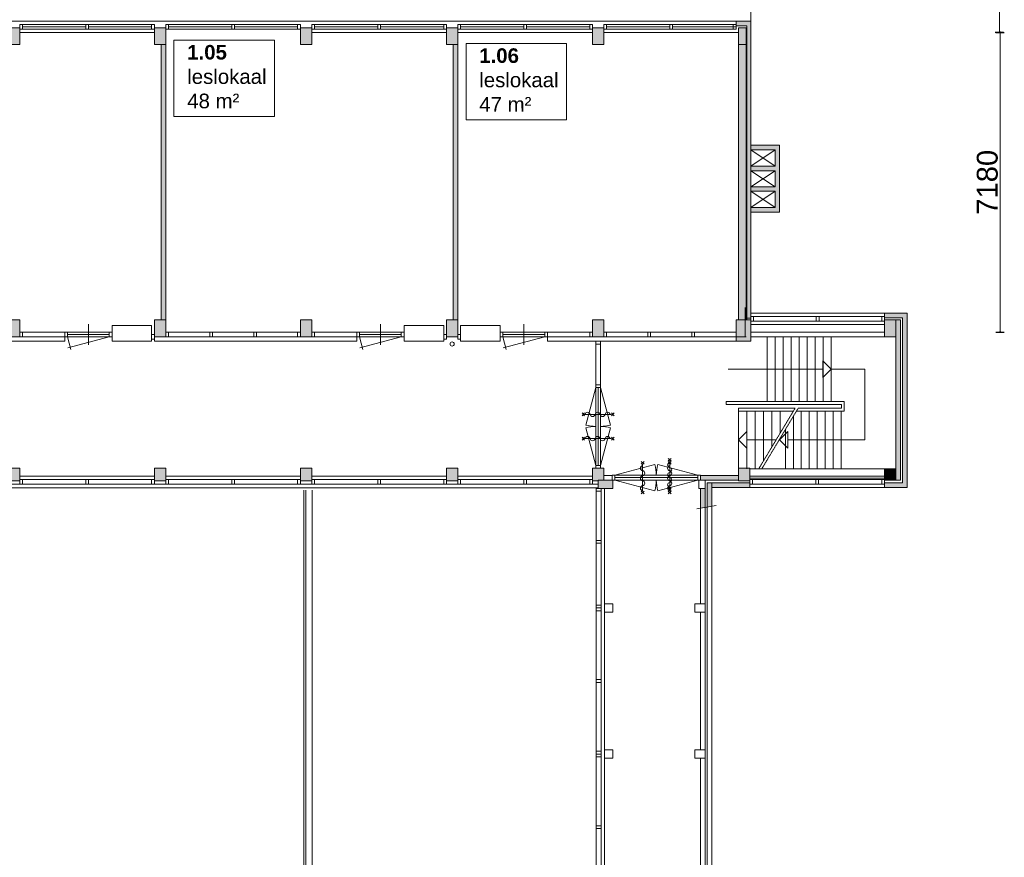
# Model space of a CAD drawing. Header units: millimetres. Extents: x 755778 to 1537169, y 90093 to 392038.
# Tile 75 of 134: x 954706 to 978307, y 339704 to 359773. Entities that reach past the tile are written whole.
import ezdxf

# ---------------------------------------------------------------- set-up
doc = ezdxf.new("R2010")
doc.units = ezdxf.units.MM
doc.linetypes.add('PHANTOM2', pattern=[1.25, 0.625, -0.125, 0.125, -0.125, 0.125, -0.125])
doc.layers.add('maatlijnen', color=7, linetype='Continuous')
doc.layers.add('NIV 1HB', color=7, linetype='Continuous')
doc.layers.add('RUIMTEnr', color=7, linetype='Continuous', lineweight=5)
doc.styles.get("Standard").update_dxf_attribs({"font": 'arial.ttf'})
doc.dimstyles.new('even', dxfattribs={"dimtxt": 500, "dimasz": 50, "dimexe": 100, "dimexo": 0, "dimgap": 50, "dimtad": 1, "dimdec": 0, "dimzin": 0, "dimdsep": 46, "dimtxsty": 'Standard', "dimblk": 'DOT', "dimcen": 1, "dimclrd": 7, "dimclre": 7, "dimclrt": 7, "dimadec": 0, "dimazin": 0, "dimtfac": 1, "dimtdec": 0, "dimtofl": 0, "dimtmove": 0, "dimatfit": 2, "dimldrblk": 'DOT', "dimfxl": 100, "dimfxlon": 1, "dimtolj": 1, "dimtzin": 0, "dimlwd": 5, "dimarcsym": 0})

# ---------------------------------------------------------------- blocks, each defined once
blk = doc.blocks.new('_Dot')
at = {"color": 0, "linetype": 'ByBlock', "lineweight": -2}
blk.add_line((-0.5, 0), (-1, 0), dxfattribs=at)
at = {"color": 0, "linetype": 'ByBlock', "const_width": 0.5}
blk.add_lwpolyline([(-0.25, 0, 1), (0.25, 0, 1)], format="xyb", close=True, dxfattribs=at)
blk = doc.blocks.new('*D135')
at = {"layer": 'Defpoints', "color": 0, "lineweight": 5, "transparency": 16777216}
for p in [(971575, 359468), (978207, 359468), (971575, 352288)]:
    blk.add_point(p, dxfattribs=at)
at = {"layer": 'maatlijnen', "color": 7, "lineweight": -2, "transparency": 16777216}
for p, q in [((978107, 359468), (978307, 359468)), ((978107, 352288), (978307, 352288))]:
    blk.add_line(p, q, dxfattribs=at)
at = {"layer": 'maatlijnen', "color": 7, "lineweight": 5, "transparency": 16777216}
blk.add_line((978207, 352338), (978207, 359418), dxfattribs=at)
at = {"layer": 'maatlijnen', "color": 7, "lineweight": 5, "transparency": 16777216, "xscale": 50, "yscale": 50, "zscale": 50}
for p, rotation in [((978207, 359468), 90), ((978207, 352288), 270)]:
    blk.add_blockref('_Dot', p, dxfattribs=dict(at, rotation=rotation))
at = {"layer": 'maatlijnen', "color": 7, "lineweight": 5, "transparency": 16777216, "insert": (977901, 355878), "char_height": 500, "attachment_point": 5, "rotation": 90}
blk.add_mtext('\\A1;7180', dxfattribs=at)
blk = doc.blocks.new('*D142')
at = {"layer": 'Defpoints', "color": 0, "lineweight": 5, "transparency": 16777216}
for p in [(972231, 380933), (978189, 380933), (978307, 359468)]:
    blk.add_point(p, dxfattribs=at)
at = {"layer": 'maatlijnen', "color": 7, "lineweight": -2, "transparency": 16777216}
for p, q in [((978089, 380933), (978289, 380933)), ((978289, 359468), (978089, 359468))]:
    blk.add_line(p, q, dxfattribs=at)
at = {"layer": 'maatlijnen', "color": 7, "lineweight": 5, "transparency": 16777216}
blk.add_line((978189, 359518), (978189, 380883), dxfattribs=at)
at = {"layer": 'maatlijnen', "color": 7, "lineweight": 5, "transparency": 16777216, "xscale": 50, "yscale": 50, "zscale": 50}
for p, rotation in [((978189, 380933), 90), ((978189, 359468), 270)]:
    blk.add_blockref('_Dot', p, dxfattribs=dict(at, rotation=rotation))
at = {"layer": 'maatlijnen', "color": 7, "lineweight": 5, "transparency": 16777216, "insert": (977884, 370201), "char_height": 500, "attachment_point": 5, "rotation": 90}
blk.add_mtext('\\A1;21465', dxfattribs=at)

msp = doc.modelspace()

# ---------------------------------------------------------------- hatches: boundary and pattern name
at = {"layer": 'NIV 1HB', "lineweight": 5}
for points in [[(972230.7, 359738.1), (971875.7, 359738.1), (971875.7, 359628.1), (972135.7, 359628.1), (972135.7, 359178.1), (972135.7, 352630.5), (972230.7, 352630.5), (972230.7, 352660.1)], [(972920.4, 356763.1), (972230.7, 356763.1), (972230.7, 356653.1), (972810.4, 356653.1), (972810.4, 356262.6), (972230.7, 356262.6), (972230.7, 356152.6), (972810.4, 356152.6), (972810.4, 355772.2), (972230.7, 355772.2), (972230.7, 355662.2), (972810.4, 355662.2), (972810.4, 355272.7), (972230.7, 355272.7), (972230.7, 355162.7), (972920.4, 355162.7)], [(975975.7, 352738.1), (975435.7, 352738.1), (975435.7, 352628.1), (975865.7, 352628.1), (975865.7, 348678.1), (975435.7, 348678.1), (975435.7, 348568.1), (975975.7, 348568.1)], [(972230.7, 352578.7), (972135.7, 352578.3), (972135.7, 352578.1), (972095.7, 352578.1), (972095.7, 352178.1), (971875.7, 352178.1), (971875.7, 352068.1), (971935.7, 352068.1), (972230.7, 352068.1)], [(972230.7, 352578.7), (972095.7, 352578.1), (972095.7, 352178.1), (972230.7, 352178.1)], [(971935.7, 348853.1), (971025.7, 348853.1), (971025.7, 348743.1), (971935.7, 348743.1)], [(971295.7, 348674.6), (971185.7, 348674.6), (971185.7, 348098.6), (971295.7, 348118)], [(972205.7, 348678.1), (971295.7, 348678.1), (971295.7, 348568.1), (972205.7, 348568.1)], [(971135.7, 348543.1), (971025.7, 348543.1), (971025.7, 348070.4), (971135.7, 348089.8)]]:
    msp.add_hatch(color=7, dxfattribs=at).paths.add_polyline_path(points)
at = {"layer": 'NIV 1HB', "lineweight": 5, "true_color": 0x555d61}
h = msp.add_hatch(color=251, dxfattribs=at)
h.paths.add_polyline_path([(922935.7, 359578.1), (923205.7, 359578.1), (923205.7, 359178.1), (922935.7, 359178.1)])
h.paths.add_polyline_path([(926435.7, 359578.1), (926705.7, 359578.1), (926705.7, 359178.1), (926435.7, 359178.1)])
h.paths.add_polyline_path([(929935.7, 359578.1), (930205.7, 359578.1), (930205.7, 359178.1), (929935.7, 359178.1)])
h.paths.add_polyline_path([(933435.7, 359578.1), (933705.7, 359578.1), (933705.7, 359178.1), (933435.7, 359178.1)])
h.paths.add_polyline_path([(940435.7, 359578.1), (940705.7, 359578.1), (940705.7, 359178.1), (940435.7, 359178.1)])
h.paths.add_polyline_path([(936935.7, 359578.1), (937205.7, 359578.1), (937205.7, 359178.1), (936935.7, 359178.1)])
h.paths.add_polyline_path([(943935.7, 359578.1), (944205.7, 359578.1), (944205.7, 359178.1), (943935.7, 359178.1)])
h.paths.add_polyline_path([(947435.7, 359578.1), (947705.7, 359578.1), (947705.7, 359178.1), (947435.7, 359178.1)])
h.paths.add_polyline_path([(950935.7, 359578.1), (951205.7, 359578.1), (951205.7, 359178.1), (950935.7, 359178.1)])
h.paths.add_polyline_path([(954435.7, 359578.1), (954705.7, 359578.1), (954705.7, 359178.1), (954435.7, 359178.1)])
h.paths.add_polyline_path([(957935.7, 359578.1), (958205.7, 359578.1), (958205.7, 359178.1), (957935.7, 359178.1)])
h.paths.add_polyline_path([(961435.7, 359578.1), (961705.7, 359578.1), (961705.7, 359178.1), (961435.7, 359178.1)])
h.paths.add_polyline_path([(964935.7, 359578.1), (965205.7, 359578.1), (965205.7, 359178.1), (964935.7, 359178.1)])
h.paths.add_polyline_path([(968435.7, 359578.1), (968705.7, 359578.1), (968705.7, 359178.1), (968435.7, 359178.1)])
h.paths.add_polyline_path([(971935.7, 359578.1), (972119.6, 359578.1), (972119.6, 359178.1), (971935.7, 359178.1)])
h.paths.add_polyline_path([(919725.7, 359578.1), (919995.7, 359578.1), (919995.7, 359178.1), (919725.7, 359178.1)])
h.paths.add_polyline_path([(918820.7, 359578.1), (919705.7, 359578.1), (919705.7, 359178.1), (918820.7, 359178.1)])
at = {"layer": 'NIV 1HB', "lineweight": 5}
h = msp.add_hatch(color=7, dxfattribs=at)
h.dxf.hatch_style = 1
h.paths.add_polyline_path([(958205.7, 359178.1), (958095.7, 359181.6), (958095.7, 352581.6), (958205.7, 352578.1)])
h = msp.add_hatch(color=7, dxfattribs=at)
h.dxf.hatch_style = 1
h.paths.add_polyline_path([(965205.7, 359178.1), (965095.7, 359178.1), (965095.7, 352578.1), (965205.7, 352578.1)])
h = msp.add_hatch(color=7, dxfattribs=at)
h.dxf.hatch_style = 1
h.paths.add_polyline_path([(972120.7, 359178.1), (971935.7, 359178.1), (971935.7, 352578.1), (972120.7, 352578.1)], flags=17)
at = {"layer": 'NIV 1HB', "lineweight": 5, "true_color": 0x555d61}
h = msp.add_hatch(color=251, dxfattribs=at)
h.paths.add_polyline_path([(947435.7, 348728.1), (947705.7, 348728.1), (947705.7, 349028.1), (947435.7, 349028.1)])
h.paths.add_polyline_path([(950935.7, 348728.1), (951205.7, 348728.1), (951205.7, 349028.1), (950935.7, 349028.1)])
h.paths.add_polyline_path([(947435.7, 352578.1), (947705.7, 352578.1), (947705.7, 352178.1), (947435.7, 352178.1)])
h.paths.add_polyline_path([(950935.7, 352578.1), (951205.7, 352578.1), (951205.7, 352178.1), (950935.7, 352178.1)])
h.paths.add_polyline_path([(954435.7, 348728.1), (954705.7, 348728.1), (954705.7, 349028.1), (954435.7, 349028.1)])
h.paths.add_polyline_path([(957935.7, 348728.1), (958205.7, 348728.1), (958205.7, 349028.1), (957935.7, 349028.1)])
h.paths.add_polyline_path([(961435.7, 348728.1), (961705.7, 348728.1), (961705.7, 349028.1), (961435.7, 349028.1)])
h.paths.add_polyline_path([(954435.7, 352578.1), (954705.7, 352578.1), (954705.7, 352178.1), (954435.7, 352178.1)])
h.paths.add_polyline_path([(957935.7, 352578.1), (958205.7, 352578.1), (958205.7, 352178.1), (957935.7, 352178.1)])
h.paths.add_polyline_path([(961435.7, 352578.1), (961705.7, 352578.1), (961705.7, 352178.1), (961435.7, 352178.1)])
h.paths.add_polyline_path([(964935.7, 348728.1), (965205.7, 348728.1), (965205.7, 349028.1), (964935.7, 349028.1)])
h.paths.add_polyline_path([(964935.7, 352578.1), (965205.7, 352578.1), (965205.7, 352178.1), (964935.7, 352178.1)])
for points in [[(968705.7, 352578.1), (968435.7, 352578.1), (968435.7, 352178.1), (968705.7, 352178.1), (968705.7, 352288.1)], [(972095.7, 352578.1), (971875.7, 352578.1), (971875.7, 352178.1), (972095.7, 352178.1)], [(975705.7, 352578.1), (975435.7, 352578.1), (975435.7, 352546.1), (975435.7, 352178.1), (975705.7, 352178.1)], [(968435.7, 348728.1), (968705.7, 348728.1), (968705.7, 349028.1), (968435.7, 349028.1)], [(972205.7, 349028.1), (971935.7, 349028.1), (971935.7, 348728.1), (972205.7, 348728.1)], [(975705.7, 349013.1), (975435.7, 349013.1), (975435.7, 348743.1), (975705.7, 348743.1)], [(968570.7, 348743.1), (968570.7, 348543.1), (968925.7, 348543.1), (968925.7, 348743.1)]]:
    msp.add_hatch(color=251, dxfattribs=at).paths.add_polyline_path(points)
at = {"layer": 'NIV 1HB', "lineweight": 5}
msp.add_hatch(color=7, dxfattribs=at).paths.add_polyline_path([(975815.7, 352578.1), (975705.7, 352578.1), (975705.7, 348743.1), (975815.7, 348743.1)], flags=17)

# ---------------------------------------------------------------- linework, layer by layer
at = {"layer": 'NIV 1HB', "color": 7, "lineweight": 5}
for p, q in [((972230.7, 359738.1), (972230.7, 380933.1)), ((919995.7, 359738.1), (971935.7, 359738.1)), ((972230.7, 359738.1), (971875.7, 359738.1)), ((971875.7, 359738.1), (971875.7, 359628.1)), ((972230.7, 352068.1), (972230.7, 359738.1)), ((954435.7, 359578.1), (954705.7, 359578.1)), ((954772.7, 359660.1), (954705.7, 359660.1)), ((954705.7, 359660.1), (954705.7, 359546.1)), ((954705.7, 359578.1), (954705.7, 359178.1)), ((954705.7, 359546.1), (954772.7, 359546.1)), ((954705.7, 359468.1), (957935.7, 359468.1)), ((954772.7, 359660.1), (954772.7, 359546.1)), ((956287.2, 359660.1), (954772.7, 359660.1)), ((956287.2, 359603.1), (954772.7, 359603.1)), ((956287.2, 359546.1), (954772.7, 359546.1)), ((956354.2, 359660.1), (956287.2, 359660.1)), ((956287.2, 359660.1), (956287.2, 359546.1)), ((956287.2, 359546.1), (956354.2, 359546.1)), ((956354.2, 359660.1), (956354.2, 359546.1)), ((957868.7, 359660.1), (956354.2, 359660.1)), ((957868.7, 359603.1), (956354.2, 359603.1)), ((957868.7, 359546.1), (956354.2, 359546.1)), ((957935.7, 359660.1), (957868.7, 359660.1)), ((957868.7, 359660.1), (957868.7, 359546.1)), ((957868.7, 359546.1), (957935.7, 359546.1)), ((957935.7, 359660.1), (957935.7, 359546.1)), ((957935.7, 359578.1), (958205.7, 359578.1)), ((957935.7, 359178.1), (957935.7, 359578.1)), ((958272.7, 359660.1), (958205.7, 359660.1)), ((958205.7, 359660.1), (958205.7, 359546.1)), ((958205.7, 359578.1), (958205.7, 359178.1)), ((958205.7, 359546.1), (958272.7, 359546.1)), ((958272.7, 359660.1), (958272.7, 359546.1)), ((959787.2, 359660.1), (958272.7, 359660.1)), ((959787.2, 359603.1), (958272.7, 359603.1)), ((959787.2, 359546.1), (958272.7, 359546.1)), ((959854.2, 359660.1), (959787.2, 359660.1)), ((959787.2, 359660.1), (959787.2, 359546.1)), ((959787.2, 359546.1), (959854.2, 359546.1)), ((959854.2, 359660.1), (959854.2, 359546.1)), ((961368.7, 359660.1), (959854.2, 359660.1)), ((961368.7, 359603.1), (959854.2, 359603.1)), ((961368.7, 359546.1), (959854.2, 359546.1)), ((961435.7, 359660.1), (961368.7, 359660.1)), ((961368.7, 359660.1), (961368.7, 359546.1)), ((961368.7, 359546.1), (961435.7, 359546.1)), ((961435.7, 359660.1), (961435.7, 359546.1)), ((961435.7, 359578.1), (961705.7, 359578.1)), ((961435.7, 359178.1), (961435.7, 359578.1)), ((961772.7, 359660.1), (961705.7, 359660.1)), ((961705.7, 359660.1), (961705.7, 359546.1)), ((961705.7, 359578.1), (961705.7, 359178.1)), ((961705.7, 359546.1), (961772.7, 359546.1)), ((961705.7, 359468.1), (964935.7, 359468.1)), ((961772.7, 359660.1), (961772.7, 359546.1)), ((963287.2, 359660.1), (961772.7, 359660.1)), ((963287.2, 359603.1), (961772.7, 359603.1)), ((963287.2, 359546.1), (961772.7, 359546.1)), ((963354.2, 359660.1), (963287.2, 359660.1)), ((963287.2, 359660.1), (963287.2, 359546.1)), ((963287.2, 359546.1), (963354.2, 359546.1)), ((963354.2, 359660.1), (963354.2, 359546.1)), ((964868.7, 359660.1), (963354.2, 359660.1)), ((964868.7, 359603.1), (963354.2, 359603.1)), ((964868.7, 359546.1), (963354.2, 359546.1)), ((964935.7, 359660.1), (964868.7, 359660.1)), ((964868.7, 359660.1), (964868.7, 359546.1)), ((964868.7, 359546.1), (964935.7, 359546.1)), ((964935.7, 359660.1), (964935.7, 359546.1)), ((964935.7, 359578.1), (965205.7, 359578.1)), ((964935.7, 359178.1), (964935.7, 359578.1)), ((965272.7, 359660.1), (965205.7, 359660.1)), ((965205.7, 359660.1), (965205.7, 359546.1)), ((965205.7, 359578.1), (965205.7, 359178.1)), ((965205.7, 359546.1), (965272.7, 359546.1)), ((965205.7, 359468.1), (968435.7, 359468.1)), ((965272.7, 359660.1), (965272.7, 359546.1)), ((966787.2, 359660.1), (965272.7, 359660.1)), ((966787.2, 359603.1), (965272.7, 359603.1)), ((966787.2, 359546.1), (965272.7, 359546.1)), ((966854.2, 359660.1), (966787.2, 359660.1)), ((966787.2, 359660.1), (966787.2, 359546.1)), ((966787.2, 359546.1), (966854.2, 359546.1)), ((966854.2, 359660.1), (966854.2, 359546.1)), ((968368.7, 359660.1), (966854.2, 359660.1)), ((968368.7, 359603.1), (966854.2, 359603.1)), ((968368.7, 359546.1), (966854.2, 359546.1)), ((968435.7, 359660.1), (968368.7, 359660.1)), ((968368.7, 359660.1), (968368.7, 359546.1)), ((968368.7, 359546.1), (968435.7, 359546.1)), ((968435.7, 359660.1), (968435.7, 359546.1)), ((968435.7, 359578.1), (968705.7, 359578.1)), ((968435.7, 359178.1), (968435.7, 359578.1)), ((968772.7, 359660.1), (968705.7, 359660.1)), ((968705.7, 359660.1), (968705.7, 359546.1)), ((968705.7, 359578.1), (968705.7, 359178.1)), ((968705.7, 359546.1), (968772.7, 359546.1)), ((968705.7, 359468.1), (971935.7, 359468.1)), ((968772.7, 359660.1), (968772.7, 359546.1)), ((970287.2, 359660.1), (968772.7, 359660.1)), ((970287.2, 359603.1), (968772.7, 359603.1)), ((970287.2, 359546.1), (968772.7, 359546.1)), ((970354.2, 359660.1), (970287.2, 359660.1)), ((970287.2, 359660.1), (970287.2, 359546.1)), ((970287.2, 359546.1), (970354.2, 359546.1)), ((970354.2, 359660.1), (970354.2, 359546.1)), ((971868.7, 359660.1), (970354.2, 359660.1)), ((971868.7, 359603.1), (970354.2, 359603.1)), ((971868.7, 359546.1), (970354.2, 359546.1)), ((971875.7, 359660.1), (971808.7, 359660.1)), ((971808.7, 359660.1), (971808.7, 359546.1)), ((971808.7, 359546.1), (971875.7, 359546.1)), ((971875.7, 359660.1), (971875.7, 359546.1)), ((971875.7, 359628.1), (972135.7, 359628.1)), ((971935.7, 359578.1), (972119.6, 359578.1)), ((971935.7, 359178.1), (971935.7, 359578.1)), ((972119.6, 359578.1), (972119.6, 359178.1)), ((972135.7, 359628.1), (972135.7, 359178.1)), ((954705.7, 359178.1), (954435.7, 359178.1)), ((958205.7, 359178.1), (957935.7, 359178.1)), ((958095.7, 359178.1), (958095.7, 352578.1)), ((958205.7, 359178.1), (958095.7, 359178.1)), ((958205.7, 352578.1), (958205.7, 359178.1)), ((961705.7, 359178.1), (961435.7, 359178.1)), ((965205.7, 359178.1), (964935.7, 359178.1)), ((965095.7, 359178.1), (965095.7, 352578.1)), ((965205.7, 359178.1), (965095.7, 359178.1)), ((965205.7, 352578.1), (965205.7, 359178.1)), ((968705.7, 359178.1), (968435.7, 359178.1)), ((972119.6, 359178.1), (971935.7, 359178.1)), ((972135.7, 359178.1), (971935.7, 359178.1)), ((971935.7, 359178.1), (971935.7, 352578.1)), ((972120.7, 359178.1), (972120.7, 352578.1)), ((972135.7, 352578.1), (972135.7, 359178.1)), ((972230.7, 356653.1), (972230.7, 356763.1)), ((972230.7, 356763.1), (972920.4, 356763.1)), ((972810.4, 356653.1), (972230.7, 356262.6)), ((972230.7, 356653.1), (972810.4, 356262.6)), ((972810.4, 356653.1), (972230.7, 356653.1)), ((972810.4, 356262.6), (972810.4, 356653.1)), ((972920.4, 356763.1), (972920.4, 355162.7)), ((972230.7, 356152.6), (972230.7, 356262.6)), ((972230.7, 356262.6), (972810.4, 356262.6)), ((972810.4, 356152.6), (972230.7, 355772.2)), ((972230.7, 356152.6), (972810.4, 355772.2)), ((972810.4, 356152.6), (972230.7, 356152.6)), ((972810.4, 355772.2), (972810.4, 356152.6)), ((972230.7, 355662.2), (972230.7, 355772.2)), ((972230.7, 355772.2), (972810.4, 355772.2)), ((972810.4, 355662.2), (972230.7, 355272.7)), ((972230.7, 355662.2), (972810.4, 355272.7)), ((972810.4, 355662.2), (972230.7, 355662.2)), ((972810.4, 355272.7), (972810.4, 355662.2)), ((972230.7, 355162.7), (972230.7, 355272.7)), ((972230.7, 355272.7), (972810.4, 355272.7)), ((972920.4, 355162.7), (972230.7, 355162.7)), ((972095.7, 352878.1), (972095.7, 352178.1)), ((972230.7, 352622.5), (972095.7, 352622.5)), ((975435.7, 352738.1), (972230.7, 352738.1)), ((972297.7, 352660.1), (972230.7, 352660.1)), ((972230.7, 352660.1), (972230.7, 352546.1)), ((972297.7, 352660.1), (972297.7, 352546.1)), ((973799.7, 352660.1), (972297.7, 352660.1)), ((973866.7, 352660.1), (973799.7, 352660.1)), ((973799.7, 352660.1), (973799.7, 352546.1)), ((973866.7, 352660.1), (973866.7, 352546.1)), ((975368.7, 352660.1), (973866.7, 352660.1)), ((975435.7, 352660.1), (975368.7, 352660.1)), ((975368.7, 352660.1), (975368.7, 352546.1)), ((975435.7, 352628.1), (975435.7, 352738.1)), ((975435.7, 352738.1), (975975.7, 352738.1)), ((975435.7, 352660.1), (975435.7, 352546.1)), ((975865.7, 352628.1), (975435.7, 352628.1)), ((975865.7, 348678.1), (975865.7, 352628.1)), ((975975.7, 352378.1), (975975.7, 352738.1)), ((975975.7, 352738.1), (975975.7, 348568.1)), ((954435.7, 352578.1), (954705.7, 352578.1)), ((954435.7, 352578.1), (954705.7, 352578.1)), ((954705.7, 352578.1), (954705.7, 352178.1)), ((954705.7, 352578.1), (954705.7, 352178.1)), ((956351.7, 351981.1), (956351.7, 352481.1)), ((956918.7, 352068.1), (956918.7, 352448.1)), ((956918.7, 352448.1), (957868.7, 352448.1)), ((957868.7, 352448.1), (957868.7, 352068.1)), ((957935.7, 352578.1), (958205.7, 352578.1)), ((957935.7, 352178.1), (957935.7, 352578.1)), ((957935.7, 352178.1), (957935.7, 352578.1)), ((957935.7, 352578.1), (958205.7, 352578.1)), ((958095.7, 352578.1), (958205.7, 352578.1)), ((958205.7, 352578.1), (958205.7, 352178.1)), ((958205.7, 352578.1), (958205.7, 352178.1)), ((961435.7, 352578.1), (961705.7, 352578.1)), ((961435.7, 352178.1), (961435.7, 352578.1)), ((961435.7, 352178.1), (961435.7, 352578.1)), ((961435.7, 352578.1), (961705.7, 352578.1)), ((961705.7, 352578.1), (961705.7, 352178.1)), ((961705.7, 352578.1), (961705.7, 352178.1)), ((963351.7, 351981.1), (963351.7, 352481.1)), ((963918.7, 352068.1), (963918.7, 352448.1)), ((963918.7, 352448.1), (964868.7, 352448.1)), ((964868.7, 352448.1), (964868.7, 352068.1)), ((964935.7, 352578.1), (965205.7, 352578.1)), ((964935.7, 352178.1), (964935.7, 352578.1)), ((964935.7, 352178.1), (964935.7, 352578.1)), ((964935.7, 352578.1), (965205.7, 352578.1)), ((965095.7, 352578.1), (965205.7, 352578.1)), ((965205.7, 352578.1), (965205.7, 352178.1)), ((965205.7, 352578.1), (965205.7, 352178.1)), ((966222.7, 352448.1), (965272.7, 352448.1)), ((965272.7, 352448.1), (965272.7, 352068.1)), ((966222.7, 352068.1), (966222.7, 352448.1)), ((966789.7, 351981.1), (966789.7, 352481.1)), ((968435.7, 352578.1), (968705.7, 352578.1)), ((968435.7, 352178.1), (968435.7, 352578.1)), ((968705.7, 352578.1), (968435.7, 352578.1)), ((968435.7, 352578.1), (968435.7, 352178.1)), ((968705.7, 352578.1), (968705.7, 352178.1)), ((968705.7, 352178.1), (968705.7, 352578.1)), ((971875.7, 352578.1), (972095.7, 352578.1)), ((971875.7, 352178.1), (971875.7, 352578.1)), ((971935.7, 352578.1), (972135.7, 352578.1)), ((972230.7, 352578.7), (972095.7, 352578.1)), ((972095.7, 352578.1), (972095.7, 352178.1)), ((972230.7, 352546.1), (972297.7, 352546.1)), ((975435.7, 352468.1), (972230.7, 352468.1)), ((972297.7, 352546.1), (973799.7, 352546.1)), ((973799.7, 352546.1), (973866.7, 352546.1)), ((973866.7, 352546.1), (975368.7, 352546.1)), ((975368.7, 352546.1), (975435.7, 352546.1)), ((975435.7, 352178.1), (975435.7, 352578.1)), ((975435.7, 352578.1), (975705.7, 352578.1)), ((975815.7, 352578.1), (975705.7, 352578.1)), ((975705.7, 352578.1), (975705.7, 348743.1)), ((975705.7, 352578.1), (975705.7, 352178.1)), ((975815.7, 348743.1), (975815.7, 352578.1)), ((954705.7, 352178.1), (954435.7, 352178.1)), ((954705.7, 352178.1), (954435.7, 352178.1)), ((954772.7, 352288.1), (954705.7, 352288.1)), ((954705.7, 352288.1), (954705.7, 352174.1)), ((954705.7, 352174.1), (954772.7, 352174.1)), ((954772.7, 352288.1), (954772.7, 352174.1)), ((954772.7, 352288.1), (955784.7, 352288.1)), ((954772.7, 352174.1), (955784.7, 352174.1)), ((955784.7, 352068.1), (955784.7, 352288.1)), ((955851.7, 352288.1), (955784.7, 352288.1)), ((955784.7, 352288.1), (955784.7, 352174.1)), ((955784.7, 352174.1), (955851.7, 352174.1)), ((955851.7, 352288.1), (955851.7, 352174.1)), ((956851.7, 352288.1), (955851.7, 352288.1)), ((956851.7, 352231.1), (955851.7, 352231.1)), ((955851.7, 352174.1), (955932, 351874.2)), ((956851.7, 352174.1), (955851.7, 352174.1)), ((956851.7, 352174.1), (955858.7, 351908)), ((956918.7, 352288.1), (956851.7, 352288.1)), ((956851.7, 352288.1), (956851.7, 352174.1)), ((956851.7, 352174.1), (956918.7, 352174.1)), ((956918.7, 352288.1), (956918.7, 352174.1)), ((957935.7, 352232.1), (957868.7, 352232.1)), ((957868.7, 352232.1), (957868.7, 352118.1)), ((957935.7, 352232.1), (957935.7, 352118.1)), ((957935.7, 352178.1), (957935.7, 352068.1)), ((958205.7, 352178.1), (957935.7, 352178.1)), ((958205.7, 352178.1), (957935.7, 352178.1)), ((958205.7, 352178.1), (957935.7, 352178.1)), ((958205.7, 352288.1), (958205.7, 352178.1)), ((958272.7, 352288.1), (958205.7, 352288.1)), ((958205.7, 352174.1), (958205.7, 352288.1)), ((958205.7, 352174.1), (958272.7, 352174.1)), ((958272.7, 352174.1), (958272.7, 352288.1)), ((958272.7, 352288.1), (959260.7, 352288.1)), ((958272.7, 352174.1), (959260.7, 352174.1)), ((959327.7, 352288.1), (959260.7, 352288.1)), ((959260.7, 352174.1), (959260.7, 352288.1)), ((959260.7, 352174.1), (959327.7, 352174.1)), ((959327.7, 352174.1), (959327.7, 352288.1)), ((959327.7, 352288.1), (960314.7, 352288.1)), ((959327.7, 352174.1), (960314.7, 352174.1)), ((960381.7, 352288.1), (960314.7, 352288.1)), ((960314.7, 352174.1), (960314.7, 352288.1)), ((960314.7, 352174.1), (960381.7, 352174.1)), ((960381.7, 352174.1), (960381.7, 352288.1)), ((960381.7, 352288.1), (961368.7, 352288.1)), ((960381.7, 352174.1), (961368.7, 352174.1)), ((961435.7, 352288.1), (961368.7, 352288.1)), ((961368.7, 352174.1), (961368.7, 352288.1)), ((961368.7, 352174.1), (961435.7, 352174.1)), ((961435.7, 352174.1), (961435.7, 352288.1)), ((961705.7, 352178.1), (961435.7, 352178.1)), ((961705.7, 352178.1), (961435.7, 352178.1)), ((961772.7, 352288.1), (961705.7, 352288.1)), ((961705.7, 352288.1), (961705.7, 352174.1)), ((961705.7, 352174.1), (961772.7, 352174.1)), ((961772.7, 352288.1), (961772.7, 352174.1)), ((961772.7, 352288.1), (962784.7, 352288.1)), ((961772.7, 352174.1), (962784.7, 352174.1)), ((962784.7, 352068.1), (962784.7, 352288.1)), ((962851.7, 352288.1), (962784.7, 352288.1)), ((962784.7, 352288.1), (962784.7, 352174.1)), ((962784.7, 352174.1), (962851.7, 352174.1)), ((962851.7, 352288.1), (962851.7, 352174.1)), ((963851.7, 352288.1), (962851.7, 352288.1)), ((963851.7, 352231.1), (962851.7, 352231.1)), ((962851.7, 352174.1), (962932, 351874.2)), ((963851.7, 352174.1), (962851.7, 352174.1)), ((963851.7, 352174.1), (962858.7, 351908)), ((963918.7, 352288.1), (963851.7, 352288.1)), ((963851.7, 352288.1), (963851.7, 352174.1)), ((963851.7, 352174.1), (963918.7, 352174.1)), ((963918.7, 352288.1), (963918.7, 352174.1)), ((964935.7, 352232.1), (964868.7, 352232.1)), ((964868.7, 352232.1), (964868.7, 352118.1)), ((964935.7, 352232.1), (964935.7, 352118.1)), ((965205.7, 352178.1), (964935.7, 352178.1)), ((965205.7, 352178.1), (964935.7, 352178.1)), ((965205.7, 352232.1), (965272.7, 352232.1)), ((965205.7, 352232.1), (965205.7, 352118.1)), ((965272.7, 352232.1), (965272.7, 352118.1)), ((966222.7, 352288.1), (966289.7, 352288.1)), ((966222.7, 352288.1), (966222.7, 352174.1)), ((966289.7, 352174.1), (966222.7, 352174.1)), ((966289.7, 352288.1), (966289.7, 352174.1)), ((966289.7, 352288.1), (967289.7, 352288.1)), ((966289.7, 352231.1), (967289.7, 352231.1)), ((966289.7, 352174.1), (966370, 351874.2)), ((966289.7, 352174.1), (967289.7, 352174.1)), ((967289.7, 352174.1), (966296.7, 351908)), ((967289.7, 352288.1), (967356.7, 352288.1)), ((967289.7, 352288.1), (967289.7, 352174.1)), ((967356.7, 352174.1), (967289.7, 352174.1)), ((967356.7, 352288.1), (967356.7, 352174.1)), ((968368.7, 352288.1), (967356.7, 352288.1)), ((967356.7, 352174.1), (967356.7, 352068.1)), ((968368.7, 352174.1), (967356.7, 352174.1)), ((968368.7, 352288.1), (968435.7, 352288.1)), ((968368.7, 352288.1), (968368.7, 352174.1)), ((968435.7, 352174.1), (968368.7, 352174.1)), ((968435.7, 352288.1), (968435.7, 352174.1)), ((968705.7, 352178.1), (968435.7, 352178.1)), ((968435.7, 352178.1), (968705.7, 352178.1)), ((968705.7, 352288.1), (968772.7, 352288.1)), ((968705.7, 352174.1), (968705.7, 352288.1)), ((968772.7, 352174.1), (968705.7, 352174.1)), ((968772.7, 352174.1), (968772.7, 352288.1)), ((969759.7, 352288.1), (968772.7, 352288.1)), ((969759.7, 352174.1), (968772.7, 352174.1)), ((969759.7, 352288.1), (969826.7, 352288.1)), ((969759.7, 352174.1), (969759.7, 352288.1)), ((969826.7, 352174.1), (969759.7, 352174.1)), ((969826.7, 352174.1), (969826.7, 352288.1)), ((970813.7, 352288.1), (969826.7, 352288.1)), ((970813.7, 352174.1), (969826.7, 352174.1)), ((970813.7, 352288.1), (970880.7, 352288.1)), ((970813.7, 352174.1), (970813.7, 352288.1)), ((970880.7, 352174.1), (970813.7, 352174.1)), ((970880.7, 352174.1), (970880.7, 352288.1)), ((971868.7, 352288.1), (970880.7, 352288.1)), ((971868.7, 352174.1), (970880.7, 352174.1)), ((972095.7, 352178.1), (971875.7, 352178.1)), ((972120.7, 352178.1), (971875.7, 352178.1)), ((971875.7, 352178.1), (971875.7, 352068.1)), ((975435.7, 352287.9), (972230.7, 352287.9)), ((972230.7, 352287.9), (972230.7, 352178.1)), ((972230.7, 352178.1), (975435.7, 352178.1)), ((972621, 350623.1), (972621, 352178.1)), ((972812.6, 350623.1), (972812.6, 352178.1)), ((973004.1, 350623.1), (973004.1, 352178.1)), ((973195.7, 350623.1), (973195.7, 352178.1)), ((973387.2, 350623.1), (973387.2, 352178.1)), ((973578.8, 350623.1), (973578.8, 352178.1)), ((973770.4, 350623.1), (973770.4, 352178.1)), ((973961.9, 350623.1), (973961.9, 352178.1)), ((974153, 350623.1), (974153, 352178.1)), ((975435.7, 352178.1), (975435.7, 352287.9)), ((975705.7, 352178.1), (975435.7, 352178.1)), ((950935.7, 352068.1), (955784.7, 352068.1)), ((957868.7, 352068.1), (956918.7, 352068.1)), ((957868.7, 352118.1), (957935.7, 352118.1)), ((957935.7, 352068.1), (962784.7, 352068.1)), ((964868.7, 352068.1), (963918.7, 352068.1)), ((964868.7, 352118.1), (964935.7, 352118.1)), ((965272.7, 352118.1), (965205.7, 352118.1)), ((965272.7, 352068.1), (966222.7, 352068.1)), ((967356.7, 352068.1), (971935.7, 352068.1)), ((968513.7, 352068.1), (968513.7, 352001.1)), ((968627.7, 352068.1), (968513.7, 352068.1)), ((968627.7, 352001.1), (968513.7, 352001.1)), ((968513.7, 352001.1), (968513.7, 351013.1)), ((968627.7, 352001.1), (968627.7, 352068.1)), ((968627.7, 352001.1), (968627.7, 351013.1)), ((971875.7, 352068.1), (972230.7, 352068.1)), ((973953, 351200.6), (973953, 351600.6)), ((973953, 351600.6), (974153, 351400.6)), ((971690.8, 351400.6), (973953, 351400.6)), ((974153, 351400.6), (973953, 351200.6)), ((974153, 351400.6), (974963.2, 351400.6)), ((974963.2, 351400.6), (974963.2, 349703.1)), ((968513.7, 350961.1), (968272.2, 350059.9)), ((968513.7, 351028.1), (968513.7, 350961.1)), ((968627.7, 351028.1), (968513.7, 351028.1)), ((968627.7, 350961.1), (968513.7, 350961.1)), ((968513.7, 350961.1), (968513.7, 349095.1)), ((968570.7, 350961.1), (968570.7, 349095.1)), ((968627.7, 350961.1), (968627.7, 351028.1)), ((968627.7, 350961.1), (968627.7, 349095.1)), ((968627.7, 350961.1), (968869.2, 350059.9)), ((974471.6, 350623.1), (971640.8, 350623.1)), ((971640.8, 350623.1), (971640.8, 350553.1)), ((971640.8, 350553.1), (974401.6, 350553.1)), ((974401.6, 350553.1), (974401.6, 350463.1)), ((974471.6, 350393.1), (974471.6, 350623.1)), ((968186.7, 350279.5), (968246.7, 350351.5)), ((968186.7, 350351.5), (968246.7, 350279.5)), ((968246.7, 350315.5), (968894.7, 350315.5)), ((968954.7, 350351.5), (968894.7, 350279.5)), ((968954.7, 350279.5), (968894.7, 350351.5)), ((973292.4, 350463.1), (971937, 350463.1)), ((971937, 350463.1), (971937, 350393.1)), ((971937, 349013.1), (971937, 350393.1)), ((971937, 350393.1), (973250.3, 350393.1)), ((972137, 349013.1), (972137, 350393.1)), ((972337, 349013.1), (972337, 350393.1)), ((972537, 349207.1), (972537, 350393.1)), ((972737, 349539.7), (972737, 350393.1)), ((972937, 349872.2), (972937, 350393.1)), ((973249.8, 349013.1), (973249.8, 350270)), ((973323.8, 350393.1), (974471.6, 350393.1)), ((974401.6, 350463.1), (973365.9, 350463.1)), ((973441.4, 349013.1), (973441.4, 350393.1)), ((973632.9, 349013.1), (973632.9, 350393.1)), ((973824.5, 349013.1), (973824.5, 350393.1)), ((974016.1, 349013.1), (974016.1, 350393.1)), ((974207.6, 349013.1), (974207.6, 350393.1)), ((974399.2, 349013.1), (974399.2, 350393.1)), ((968186.7, 349701.1), (968246.7, 349773.1)), ((968186.7, 349773.1), (968246.7, 349701.1)), ((968513.7, 349095.1), (968272.2, 349996.3)), ((968627.7, 349095.1), (968869.2, 349996.3)), ((968954.7, 349773.1), (968894.7, 349701.1)), ((968954.7, 349701.1), (968894.7, 349773.1)), ((971937, 349703.1), (972137, 349903.1)), ((972137, 349903.1), (972137, 349503.1)), ((972921.9, 349703.1), (973121.9, 349903.1)), ((973058.3, 349013.1), (973058.3, 349951.5)), ((973121.9, 349903.1), (973121.9, 349503.1)), ((968246.7, 349737.1), (968894.7, 349737.1)), ((972137, 349503.1), (971937, 349703.1)), ((972137, 349703.1), (972835.3, 349703.1)), ((973121.9, 349503.1), (972921.9, 349703.1)), ((974963.2, 349703.1), (973121.9, 349703.1)), ((968513.7, 349095.1), (968513.7, 349028.1)), ((968627.7, 349095.1), (968513.7, 349095.1)), ((968627.7, 349028.1), (968627.7, 349095.1)), ((968972.7, 348857.1), (969931.9, 349114.1)), ((969599.8, 349184.1), (969671.8, 349124.1)), ((969671.8, 349184.1), (969599.8, 349124.1)), ((969635.8, 348476.1), (969635.8, 349124.1)), ((970958.7, 348857.1), (969999.5, 349114.1)), ((970250.3, 349262.1), (970322.3, 349202.1)), ((970322.3, 349262.1), (970250.3, 349202.1)), ((970250.3, 349184.1), (970322.3, 349124.1)), ((970322.3, 349184.1), (970250.3, 349124.1)), ((970286.3, 348554.1), (970286.3, 349202.1)), ((970286.3, 348476.1), (970286.3, 349124.1)), ((954705.7, 349028.1), (954435.7, 349028.1)), ((954705.7, 348728.1), (954705.7, 349028.1)), ((954705.7, 348838.1), (957935.7, 348838.1)), ((958205.7, 349028.1), (957935.7, 349028.1)), ((957935.7, 349028.1), (957935.7, 348728.1)), ((958205.7, 348728.1), (958205.7, 349028.1)), ((958205.7, 348838.1), (961435.7, 348838.1)), ((961705.7, 349028.1), (961435.7, 349028.1)), ((961435.7, 349028.1), (961435.7, 348728.1)), ((961705.7, 348728.1), (961705.7, 349028.1)), ((961705.7, 348838.1), (964935.7, 348838.1)), ((965205.7, 349028.1), (964935.7, 349028.1)), ((964935.7, 349028.1), (964935.7, 348728.1)), ((965205.7, 348728.1), (965205.7, 349028.1)), ((965205.7, 348838.1), (968435.7, 348838.1)), ((968705.7, 349028.1), (968435.7, 349028.1)), ((968435.7, 349028.1), (968435.7, 348728.1)), ((968627.7, 349028.1), (968513.7, 349028.1)), ((968705.7, 348743.1), (968705.7, 349028.1)), ((968705.7, 348743.1), (968705.7, 348853.1)), ((968705.7, 348853.1), (968905.7, 348853.1)), ((968972.7, 348857.1), (968905.7, 348857.1)), ((968905.7, 348857.1), (968905.7, 348743.1)), ((968905.7, 348853.1), (968905.7, 348743.1)), ((968972.7, 348857.1), (968972.7, 348743.1)), ((970958.7, 348857.1), (968972.7, 348857.1)), ((971025.7, 348857.1), (970958.7, 348857.1)), ((970958.7, 348857.1), (970958.7, 348743.1)), ((971025.7, 348857.1), (971025.7, 348743.1)), ((971025.7, 348743.1), (971025.7, 348853.1)), ((971025.7, 348853.1), (971935.7, 348853.1)), ((972205.7, 349028.1), (971935.7, 349028.1)), ((971935.7, 349028.1), (971935.7, 348728.1)), ((972205.7, 349028.1), (971935.7, 349028.1)), ((971935.7, 349028.1), (971935.7, 348728.1)), ((971935.7, 348853.1), (971935.7, 348743.1)), ((972205.7, 348728.1), (972205.7, 349028.1)), ((972205.7, 348728.1), (972205.7, 349028.1)), ((975435.7, 349013.1), (972205.7, 349013.1)), ((972205.7, 348838.1), (975435.7, 348838.1)), ((975435.7, 348743.1), (975435.7, 349013.1)), ((975435.7, 349013.1), (975705.7, 349013.1)), ((975705.7, 349013.1), (975705.7, 348743.1)), ((968570.7, 348646.1), (919995.7, 348646.1)), ((954435.7, 348728.1), (954705.7, 348728.1)), ((954772.7, 348760.1), (954705.7, 348760.1)), ((954705.7, 348760.1), (954705.7, 348646.1)), ((954705.7, 348646.1), (954772.7, 348646.1)), ((954772.7, 348760.1), (954772.7, 348646.1)), ((956287.2, 348760.1), (954772.7, 348760.1)), ((956354.2, 348760.1), (956287.2, 348760.1)), ((956287.2, 348760.1), (956287.2, 348646.1)), ((956287.2, 348646.1), (956354.2, 348646.1)), ((956354.2, 348760.1), (956354.2, 348646.1)), ((957868.7, 348760.1), (956354.2, 348760.1)), ((957935.7, 348760.1), (957868.7, 348760.1)), ((957868.7, 348760.1), (957868.7, 348646.1)), ((957868.7, 348646.1), (957935.7, 348646.1)), ((957935.7, 348760.1), (957935.7, 348646.1)), ((957935.7, 348728.1), (958205.7, 348728.1)), ((958272.7, 348760.1), (958205.7, 348760.1)), ((958205.7, 348760.1), (958205.7, 348646.1)), ((958205.7, 348646.1), (958272.7, 348646.1)), ((958272.7, 348760.1), (958272.7, 348646.1)), ((959787.2, 348760.1), (958272.7, 348760.1)), ((959854.2, 348760.1), (959787.2, 348760.1)), ((959787.2, 348760.1), (959787.2, 348646.1)), ((959787.2, 348646.1), (959854.2, 348646.1)), ((959854.2, 348760.1), (959854.2, 348646.1)), ((961368.7, 348760.1), (959854.2, 348760.1)), ((961435.7, 348760.1), (961368.7, 348760.1)), ((961368.7, 348760.1), (961368.7, 348646.1)), ((961368.7, 348646.1), (961435.7, 348646.1)), ((961435.7, 348760.1), (961435.7, 348646.1)), ((961435.7, 348728.1), (961705.7, 348728.1)), ((961772.7, 348760.1), (961705.7, 348760.1)), ((961705.7, 348760.1), (961705.7, 348646.1)), ((961705.7, 348646.1), (961772.7, 348646.1)), ((961772.7, 348760.1), (961772.7, 348646.1)), ((963287.2, 348760.1), (961772.7, 348760.1)), ((963287.2, 348646.1), (961772.7, 348646.1)), ((963354.2, 348760.1), (963287.2, 348760.1)), ((963287.2, 348760.1), (963287.2, 348646.1)), ((963287.2, 348646.1), (963354.2, 348646.1)), ((963354.2, 348760.1), (963354.2, 348646.1)), ((964868.7, 348760.1), (963354.2, 348760.1)), ((964868.7, 348646.1), (963354.2, 348646.1)), ((964935.7, 348760.1), (964868.7, 348760.1)), ((964868.7, 348760.1), (964868.7, 348646.1)), ((964868.7, 348646.1), (964935.7, 348646.1)), ((964935.7, 348760.1), (964935.7, 348646.1)), ((964935.7, 348728.1), (965205.7, 348728.1)), ((965272.7, 348760.1), (965205.7, 348760.1)), ((965205.7, 348760.1), (965205.7, 348646.1)), ((965205.7, 348646.1), (965272.7, 348646.1)), ((965272.7, 348760.1), (965272.7, 348646.1)), ((966787.2, 348760.1), (965272.7, 348760.1)), ((966787.2, 348646.1), (965272.7, 348646.1)), ((966854.2, 348760.1), (966787.2, 348760.1)), ((966787.2, 348760.1), (966787.2, 348646.1)), ((966787.2, 348646.1), (966854.2, 348646.1)), ((966854.2, 348760.1), (966854.2, 348646.1)), ((968368.7, 348760.1), (966854.2, 348760.1)), ((968368.7, 348646.1), (966854.2, 348646.1)), ((968435.7, 348760.1), (968368.7, 348760.1)), ((968368.7, 348760.1), (968368.7, 348646.1)), ((968368.7, 348646.1), (968435.7, 348646.1)), ((968435.7, 348760.1), (968435.7, 348646.1)), ((968435.7, 348728.1), (968570.7, 348728.1)), ((968570.7, 348743.1), (968570.7, 348543.1)), ((968925.7, 348743.1), (968570.7, 348743.1)), ((968570.7, 348743.1), (968570.7, 348543.1)), ((968925.7, 348743.1), (968570.7, 348743.1)), ((968905.7, 348743.1), (968705.7, 348743.1)), ((968905.7, 348743.1), (968972.7, 348743.1)), ((968925.7, 348543.1), (968925.7, 348743.1)), ((968925.7, 348543.1), (968925.7, 348743.1)), ((970958.7, 348800.1), (968972.7, 348800.1)), ((970958.7, 348743.1), (968972.7, 348743.1)), ((968972.7, 348743.1), (969931.9, 348486.1)), ((970958.7, 348743.1), (969999.5, 348486.1)), ((970958.7, 348743.1), (971025.7, 348743.1)), ((970985.7, 348743.1), (970985.7, 348543.1)), ((971135.6, 348743.1), (970985.7, 348743.1)), ((971935.7, 348743.1), (971025.7, 348743.1)), ((971135.6, 348543.1), (971135.6, 348743.1)), ((971185.7, 348098.6), (971185.7, 348674.6)), ((971185.7, 348674.6), (971295.7, 348674.6)), ((971295.7, 348568.1), (971295.7, 348678.1)), ((971295.7, 348678.1), (972205.7, 348678.1)), ((971295.7, 348674.6), (971295.7, 348118)), ((971935.7, 348728.1), (972205.7, 348728.1)), ((971935.7, 348728.1), (972205.7, 348728.1)), ((975435.7, 348791), (972205.7, 348791)), ((972272.7, 348760.1), (972205.7, 348760.1)), ((972205.7, 348760.1), (972205.7, 348646.1)), ((972205.7, 348678.1), (972205.7, 348568.1)), ((972205.7, 348646.1), (972272.7, 348646.1)), ((972205.7, 348646.1), (972205.7, 348568.1)), ((972272.7, 348760.1), (972272.7, 348646.1)), ((973787.2, 348760.1), (972272.7, 348760.1)), ((973787.2, 348646.1), (972272.7, 348646.1)), ((973854.2, 348760.1), (973787.2, 348760.1)), ((973787.2, 348760.1), (973787.2, 348646.1)), ((973787.2, 348646.1), (973854.2, 348646.1)), ((973854.2, 348760.1), (973854.2, 348646.1)), ((975368.7, 348760.1), (973854.2, 348760.1)), ((975368.7, 348646.1), (973854.2, 348646.1)), ((975435.7, 348760.1), (975368.7, 348760.1)), ((975368.7, 348760.1), (975368.7, 348646.1)), ((975368.7, 348646.1), (975435.7, 348646.1)), ((975435.7, 348760.1), (975435.7, 348646.1)), ((975705.7, 348743.1), (975435.7, 348743.1)), ((975435.7, 348568.1), (975435.7, 348678.1)), ((975435.7, 348678.1), (975865.7, 348678.1)), ((975705.7, 348743.1), (975815.7, 348743.1)), ((919995.7, 348556.9), (968570.7, 348556.9)), ((968570.7, 348543.1), (968925.7, 348543.1)), ((968570.7, 348543.1), (968925.7, 348543.1)), ((969671.8, 348416.1), (969599.8, 348476.1)), ((969599.8, 348416.1), (969671.8, 348476.1)), ((970322.3, 348494.1), (970250.3, 348554.1)), ((970250.3, 348494.1), (970322.3, 348554.1)), ((970322.3, 348416.1), (970250.3, 348476.1)), ((970250.3, 348416.1), (970322.3, 348476.1)), ((970985.7, 348543.1), (971135.6, 348543.1)), ((971025.7, 348070.4), (971025.7, 348543.1)), ((971025.7, 348543.1), (971135.7, 348543.1)), ((971135.7, 348543.1), (971135.7, 348089.8)), ((972205.7, 348568.1), (971295.7, 348568.1)), ((971295.7, 348568.1), (975435.7, 348568.1)), ((975975.7, 348568.1), (975435.7, 348568.1))]:
    msp.add_line(p, q, dxfattribs=at)
at = {"layer": 'NIV 1HB', "color": 7, "linetype": 'PHANTOM2', "lineweight": 5}
for p, q in [((972420.3, 349013.1), (973292.4, 350463.1)), ((972493.9, 349013.1), (973365.9, 350463.1))]:
    msp.add_line(p, q, dxfattribs=at)
at = {"layer": 'NIV 1HB', "color": 253, "lineweight": 5, "true_color": 0x9ea0a1}
for p, q in [((961513.7, 321048.1), (961513.7, 348498.1)), ((961563.7, 321098.1), (961563.7, 348498.1)), ((961713.7, 321248.1), (961713.7, 348498.1)), ((968525.7, 347294.1), (968525.7, 348476.1)), ((968639.7, 347294.1), (968639.7, 348476.1)), ((968725.7, 345778.1), (968725.7, 348543.1)), ((971295.7, 348118), (971295.7, 328922.3)), ((971025.7, 345778.1), (971025.7, 348070.4)), ((971135.7, 348089.8), (971135.7, 345778.1)), ((971185.7, 328829.9), (971185.7, 348098.6)), ((968525.7, 347294.1), (968525.7, 347227.1)), ((968639.7, 347294.1), (968525.7, 347294.1)), ((968639.7, 347227.1), (968525.7, 347227.1)), ((968525.7, 345745.1), (968525.7, 347227.1)), ((968639.7, 347227.1), (968639.7, 347294.1)), ((968639.7, 345745.1), (968639.7, 347227.1)), ((968725.7, 345778.1), (968725.7, 345578.1)), ((968925.7, 345778.1), (968725.7, 345778.1)), ((968925.7, 345578.1), (968925.7, 345778.1)), ((970885.7, 345778.1), (970885.7, 345578.1)), ((971135.7, 345778.1), (970885.7, 345778.1)), ((971135.7, 345778.1), (971025.7, 345778.1)), ((971135.7, 345578.1), (971135.7, 345778.1)), ((968525.7, 345745.1), (968525.7, 345678.1)), ((968639.7, 345745.1), (968525.7, 345745.1)), ((968525.7, 345678.1), (968525.7, 345611.1)), ((968639.7, 345678.1), (968525.7, 345678.1)), ((968639.7, 345678.1), (968525.7, 345678.1)), ((968639.7, 345611.1), (968525.7, 345611.1)), ((968525.7, 345611.1), (968525.7, 343961.6)), ((968639.7, 345678.1), (968639.7, 345745.1)), ((968639.7, 345611.1), (968639.7, 345678.1)), ((968639.7, 345611.1), (968639.7, 343961.6)), ((968725.7, 342278.1), (968725.7, 345578.1)), ((968725.7, 345578.1), (968925.7, 345578.1)), ((970885.7, 345578.1), (971135.7, 345578.1)), ((971025.7, 342278.1), (971025.7, 345578.1)), ((971025.7, 345578.1), (971135.7, 345578.1)), ((971135.7, 345578.1), (971135.7, 342278.1)), ((968525.7, 343961.6), (968525.7, 343894.6)), ((968639.7, 343961.6), (968525.7, 343961.6)), ((968639.7, 343894.6), (968525.7, 343894.6)), ((968525.7, 343894.6), (968525.7, 342245.1)), ((968639.7, 343894.6), (968639.7, 343961.6)), ((968639.7, 343894.6), (968639.7, 342245.1)), ((968525.7, 342245.1), (968525.7, 342178.1)), ((968639.7, 342245.1), (968525.7, 342245.1)), ((968639.7, 342178.1), (968639.7, 342245.1)), ((968725.7, 342278.1), (968725.7, 342078.1)), ((968925.7, 342278.1), (968725.7, 342278.1)), ((968925.7, 342078.1), (968925.7, 342278.1)), ((970885.7, 342278.1), (970885.7, 342078.1)), ((971135.7, 342278.1), (970885.7, 342278.1)), ((971135.7, 342278.1), (971025.7, 342278.1)), ((971135.7, 342078.1), (971135.7, 342278.1)), ((968639.7, 342178.1), (968525.7, 342178.1)), ((968525.7, 342178.1), (968525.7, 342111.1)), ((968639.7, 342178.1), (968525.7, 342178.1)), ((968639.7, 342111.1), (968525.7, 342111.1)), ((968525.7, 342111.1), (968525.7, 340461.6)), ((968639.7, 342111.1), (968639.7, 342178.1)), ((968639.7, 342111.1), (968639.7, 340461.6)), ((968725.7, 342078.1), (968925.7, 342078.1)), ((968725.7, 338778.1), (968725.7, 342078.1)), ((970885.7, 342078.1), (971135.7, 342078.1)), ((971025.7, 338778.1), (971025.7, 342078.1)), ((971025.7, 342078.1), (971135.7, 342078.1)), ((971135.7, 342078.1), (971135.7, 338778.1)), ((968525.7, 340461.6), (968525.7, 340394.6)), ((968639.7, 340461.6), (968525.7, 340461.6)), ((968639.7, 340394.6), (968525.7, 340394.6)), ((968525.7, 340394.6), (968525.7, 338745.1)), ((968639.7, 340394.6), (968639.7, 340461.6)), ((968639.7, 340394.6), (968639.7, 338745.1))]:
    msp.add_line(p, q, dxfattribs=at)
at = {"layer": 'NIV 1HB', "color": 251, "lineweight": 5, "true_color": 0x51565c}
for p, q in [((968525.7, 348543.1), (968525.7, 348476.1)), ((968639.7, 348543.1), (968525.7, 348543.1)), ((968639.7, 348476.1), (968525.7, 348476.1)), ((968639.7, 348476.1), (968639.7, 348543.1))]:
    msp.add_line(p, q, dxfattribs=at)
at = {"layer": 'NIV 1HB', "color": 251, "lineweight": 5}
msp.add_line((971397.2, 348135.9), (970937.2, 348054.8), dxfattribs=at)
at = {"layer": 'NIV 1HB', "color": 7, "lineweight": 5}
msp.add_circle((965070.7, 352001.6), 50, dxfattribs=at)
for centre, radius, start, end in [((968318.7, 350305.5), 60.8, 9.46232, 170.53768), ((968438.7, 350325.5), 60.8, 189.46232, 350.53768), ((968558.7, 350305.5), 60.8, 9.46232, 170.53768), ((968678.7, 350325.5), 60.8, 189.46232, 350.53768), ((968798.7, 350305.5), 60.8, 9.46232, 170.53768), ((968513.7, 350961.1), 933, 255, 270), ((968513.7, 349095.1), 933, 90, 105), ((968627.7, 350961.1), 933, 270, 285), ((968627.7, 349095.1), 933, 75, 90), ((968318.7, 349727.1), 60.8, 9.46232, 170.53768), ((968558.7, 349727.1), 60.8, 9.46232, 170.53768), ((968798.7, 349727.1), 60.8, 9.46232, 170.53768), ((968438.7, 349747.1), 60.8, 189.46232, 350.53768), ((968678.7, 349747.1), 60.8, 189.46232, 350.53768), ((969645.8, 349028.1), 60.8, 99.46232, 260.53768), ((968972.7, 348857.1), 993, 360, 15), ((970958.7, 348857.1), 993, 165, 180), ((970296.3, 349106.1), 60.8, 99.46232, 260.53768), ((970296.3, 349028.1), 60.8, 99.46232, 260.53768), ((969645.8, 348788.1), 60.8, 99.46232, 260.53768), ((969625.8, 348908.1), 60.8, 279.46232, 80.53768), ((970296.3, 348866.1), 60.8, 99.46232, 260.53768), ((970296.3, 348788.1), 60.8, 99.46232, 260.53768), ((970276.3, 348986.1), 60.8, 279.46232, 80.53768), ((970276.3, 348908.1), 60.8, 279.46232, 80.53768), ((969645.8, 348548.1), 60.8, 99.46232, 260.53768), ((969625.8, 348668.1), 60.8, 279.46232, 80.53768), ((968972.7, 348743.1), 993, 345, 0), ((970958.7, 348743.1), 993, 180, 195), ((970296.3, 348626.1), 60.8, 99.46232, 260.53768), ((970296.3, 348548.1), 60.8, 99.46232, 260.53768), ((970276.3, 348746.1), 60.8, 279.46232, 80.53768), ((970276.3, 348668.1), 60.8, 279.46232, 80.53768)]:
    msp.add_arc(centre, radius, start, end, dxfattribs=at)
at = {"layer": 'RUIMTEnr', "lineweight": 5}
for points in [[(958403.8, 359280.8), (960813.5, 359280.8), (960813.5, 357451.2), (958403.8, 357451.2)], [(965403.8, 359202.8), (967813.5, 359202.8), (967813.5, 357373.2), (965403.8, 357373.2)]]:
    msp.add_lwpolyline(points, close=True, dxfattribs=at)

# ---------------------------------------------------------------- texts
at = {"layer": 'RUIMTEnr', "lineweight": 5, "char_height": 350, "attachment_point": 4, "rotation": 0.04243}
for s, insert in [('{\\fArial|b1|i0|c0|p34;1.05\\P}leslokaal\\P48 m²', (958721.3, 358406.5)), ('{\\fArial|b1|i0|c0|p34;1.06\\P}leslokaal\\P47 m²', (965721.3, 358328.5))]:
    msp.add_mtext_dynamic_manual_height_columns(s, width=2951.731, gutter_width=121.2, heights=[0], dxfattribs=dict(at, insert=insert))

# ---------------------------------------------------------------- dimensions: what is measured, and where the dimension line sits
at = {"layer": 'maatlijnen', "lineweight": 5}
for base, p1, p2, picture, middle in [((978189.5, 380933.1), (978306.8, 359468.1), (972230.7, 380933.1), '*D142', (977884.2, 370200.6)), ((978206.8, 359468.1), (971574.8, 352288.1), (971574.8, 359468.1), '*D135', (977901.5, 355878.1))]:
    dim = msp.add_linear_dim(base=base, p1=p1, p2=p2, angle=90, dimstyle='even', dxfattribs=at)
    dim.commit()
    dim.dimension.update_dxf_attribs({"geometry": picture, "text_midpoint": middle})

doc.saveas('drawing.dxf')
